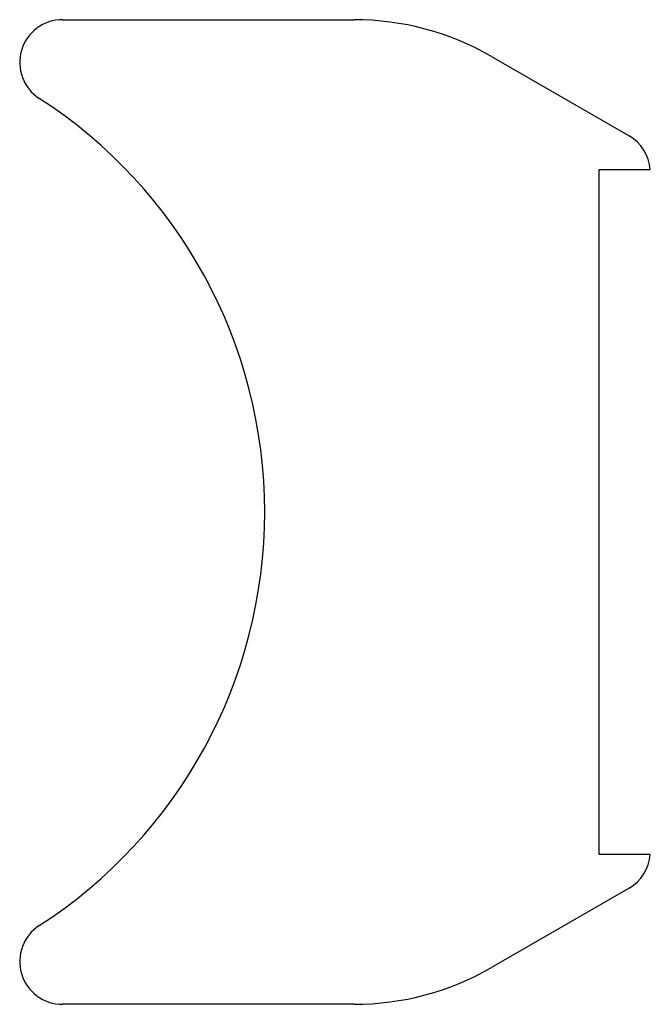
# Model space of a CAD drawing. Header units: millimetres. Extents: x 0 to 74, y 0 to 115.
import ezdxf

# ---------------------------------------------------------------- set-up
doc = ezdxf.new("R2010")
doc.units = ezdxf.units.MM
doc.linetypes.add('SLD-Sürekli', pattern=[0])

msp = doc.modelspace()

# ---------------------------------------------------------------- linework, layer by layer
at = {"color": 7, "linetype": 'SLD-Sürekli', "lineweight": 25}
for p, q in [((5.4, 115.4), (39.43, 115.4)), ((55.43, 111.11), (71.49, 101.84)), ((67.99, 17.9), (67.99, 97.9)), ((67.99, 97.9), (73.97, 97.9)), ((73.97, 17.9), (67.99, 17.9)), ((71.49, 13.96), (55.43, 4.69)), ((39.43, 0.4), (5.4, 0.4))]:
    msp.add_line(p, q, dxfattribs=at)
for centre, radius, start, end in [((5.4, 110.4), 5, 90, 237.1401), ((39.43, 83.4), 32, 60, 90), ((-28.51, 57.9), 57.5, 302.8599, 57.1401), ((68.99, 97.51), 5, 4.4363, 60), ((68.99, 18.29), 5, 300, 355.5637), ((5.4, 5.4), 5, 122.8599, 270), ((39.43, 32.4), 32, 270, 300)]:
    msp.add_arc(centre, radius, start, end, dxfattribs=at)

doc.saveas('drawing.dxf')
